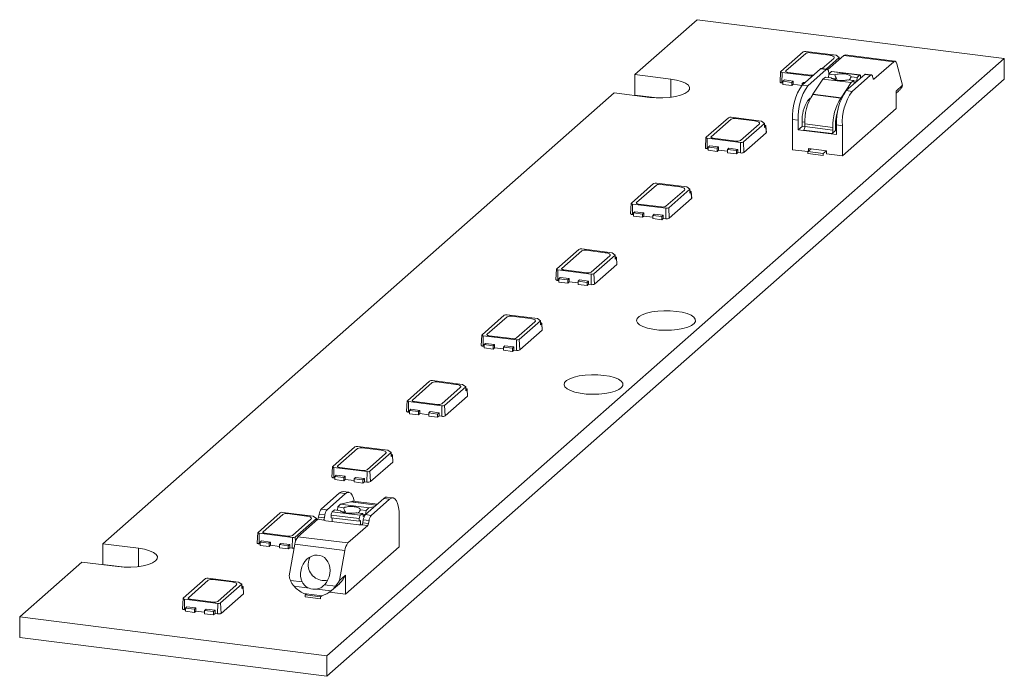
# Model space of a CAD drawing. Header units: millimetres. Extents: x -97.4 to -25.4, y 99.8 to 147.8.
import ezdxf

# ---------------------------------------------------------------- set-up
doc = ezdxf.new("R2010")
doc.units = ezdxf.units.MM

msp = doc.modelspace()

# ---------------------------------------------------------------- linework, layer by layer
at = {"color": 7, "linetype": 'Continuous', "lineweight": 15}
for p, q in [((-47.884, 147.82), (-52.428, 143.813)), ((-25.434, 144.991), (-47.884, 147.82)), ((-41.769, 144.037), (-40.142, 145.471)), ((-41.395, 144.079), (-39.945, 145.357)), ((-39.942, 145.501), (-37.727, 145.222)), ((-39.623, 145.406), (-38.22, 145.229)), ((-74.932, 101.338), (-25.434, 144.991)), ((-37.9, 144.992), (-38.749, 144.243)), ((-37.502, 145.056), (-38.463, 144.207)), ((-38.337, 144.172), (-37.165, 145.205)), ((-37.727, 145.222), (-37.502, 145.056)), ((-37.501, 144.944), (-37.502, 145.056)), ((-37.5, 144.91), (-37.501, 144.944)), ((-37.5, 144.917), (-37.493, 144.916)), ((-37.165, 145.205), (-33.517, 144.746)), ((-33.423, 144.783), (-37.071, 145.242)), ((-33.517, 144.746), (-34.961, 143.472)), ((-25.434, 144.991), (-25.434, 143.483)), ((-41.779, 144.019), (-41.823, 143.265)), ((-41.694, 143.202), (-41.678, 143.97)), ((-39.469, 143.692), (-41.678, 143.97)), ((-39.565, 143.759), (-41.249, 143.971)), ((-38.864, 144.225), (-40.205, 143.042)), ((-38.443, 144.172), (-39.784, 142.989)), ((-38.864, 144.225), (-38.443, 144.172)), ((-38.381, 144.197), (-38.802, 144.25)), ((-38.249, 143.919), (-38.29, 144.072)), ((-38.251, 143.844), (-38.071, 144.028)), ((-38.071, 144.028), (-36.013, 143.768)), ((-35.985, 143.782), (-38.043, 144.041)), ((-32.866, 143.023), (-33.287, 144.595)), ((-74.932, 99.83), (-25.434, 143.483)), ((-49.808, 143.483), (-52.428, 143.813)), ((-52.428, 142.304), (-52.428, 143.813)), ((-41.613, 143.192), (-41.694, 143.202)), ((-41.613, 143.32), (-41.507, 143.414)), ((-40.958, 143.238), (-41.613, 143.32)), ((-41.613, 143.32), (-41.613, 143.085)), ((-41.507, 143.414), (-40.852, 143.331)), ((-40.852, 143.331), (-40.958, 143.238)), ((-40.958, 143.002), (-40.958, 143.238)), ((-40.852, 143.096), (-40.852, 143.331)), ((-40.21, 143.144), (-40.104, 143.237)), ((-40.104, 143.237), (-39.999, 143.224)), ((-38.691, 143.484), (-39.419, 142.371)), ((-38.691, 143.484), (-38.497, 143.628)), ((-38.691, 143.484), (-36.633, 143.225)), ((-38.074, 143.574), (-38.497, 143.628)), ((-38.251, 143.844), (-38.276, 143.6)), ((-37.815, 143.789), (-38.251, 143.844)), ((-38.052, 143.551), (-37.688, 143.505)), ((-36.633, 143.225), (-37.361, 142.112)), ((-36.978, 142.636), (-35.637, 143.819)), ((-36.439, 143.368), (-36.863, 143.422)), ((-36.439, 143.368), (-36.633, 143.225)), ((-36.193, 143.585), (-36.629, 143.64)), ((-35.216, 143.766), (-36.557, 142.583)), ((-36.398, 143.147), (-36.439, 143.368)), ((-36.435, 143.348), (-36.221, 143.321)), ((-36.221, 143.321), (-36.339, 143.199)), ((-36.193, 143.585), (-36.221, 143.321)), ((-36.013, 143.768), (-36.193, 143.585)), ((-35.937, 143.554), (-35.939, 143.655)), ((-35.866, 143.616), (-35.938, 143.625)), ((-35.637, 143.819), (-35.216, 143.766)), ((-35.153, 143.79), (-35.574, 143.843)), ((-35.022, 143.512), (-35.063, 143.665)), ((-53.948, 142.472), (-91.318, 109.514)), ((-53.948, 142.472), (-51.329, 142.142)), ((-41.613, 143.085), (-40.958, 143.002)), ((-40.958, 143.002), (-40.852, 143.096)), ((-40.232, 143.018), (-40.852, 143.096)), ((-40.106, 143.13), (-40.21, 143.144)), ((-40.21, 143.144), (-40.21, 143.038)), ((-39.784, 142.989), (-40.205, 143.042)), ((-36.557, 142.583), (-36.978, 142.636)), ((-33.34, 142.605), (-32.866, 143.023)), ((-33.34, 141.319), (-33.34, 142.605)), ((-33.34, 142.444), (-33.17, 142.594)), ((-50.808, 142.1), (-52.428, 142.304)), ((-39.79, 141.908), (-39.614, 142.087)), ((-37.373, 142.096), (-39.431, 142.355)), ((-37.361, 142.112), (-39.419, 142.371)), ((-37.264, 137.858), (-33.34, 141.319)), ((-47.226, 139.224), (-45.599, 140.658)), ((-46.852, 139.266), (-45.402, 140.544)), ((-45.399, 140.688), (-43.184, 140.409)), ((-45.08, 140.593), (-43.677, 140.416)), ((-43.184, 140.409), (-42.959, 140.243)), ((-40.912, 138.318), (-40.912, 140.533)), ((-40.912, 140.533), (-40.492, 140.48)), ((-40.492, 140.48), (-40.492, 139.773)), ((-40.209, 140.022), (-40.209, 140.361)), ((-43.357, 140.18), (-44.7, 138.995)), ((-42.959, 140.243), (-44.503, 138.881)), ((-42.958, 140.131), (-42.959, 140.243)), ((-42.955, 139.948), (-42.958, 140.131)), ((-42.861, 140.03), (-42.955, 139.948)), ((-42.835, 139.556), (-42.861, 140.03)), ((-42.822, 139.581), (-42.85, 140.052)), ((-40.492, 139.773), (-40.209, 140.022)), ((-40.492, 139.773), (-37.685, 139.419)), ((-40.011, 139.998), (-40.209, 140.022)), ((-38.024, 139.498), (-40.082, 139.757)), ((-40.011, 140.197), (-37.953, 139.937)), ((-40.011, 140.008), (-40.011, 140.197)), ((-40.011, 140.008), (-37.953, 139.749)), ((-38.024, 139.498), (-37.777, 139.716)), ((-37.953, 139.937), (-37.953, 139.749)), ((-37.777, 139.716), (-37.777, 140.093)), ((-37.685, 140.127), (-37.264, 140.074)), ((-37.685, 139.419), (-37.685, 140.127)), ((-37.264, 140.074), (-37.264, 137.858)), ((-47.236, 139.207), (-47.28, 138.453)), ((-47.151, 138.389), (-47.135, 139.157)), ((-44.703, 138.851), (-47.135, 139.157)), ((-45.022, 138.946), (-46.706, 139.159)), ((-44.461, 138.121), (-44.503, 138.881)), ((-42.835, 139.556), (-44.461, 138.121)), ((-47.07, 138.379), (-47.151, 138.389)), ((-47.07, 138.508), (-46.964, 138.601)), ((-46.415, 138.425), (-47.07, 138.508)), ((-47.07, 138.508), (-47.07, 138.272)), ((-47.07, 138.272), (-46.415, 138.189)), ((-46.964, 138.601), (-46.309, 138.519)), ((-46.309, 138.519), (-46.415, 138.425)), ((-46.415, 138.189), (-46.415, 138.425)), ((-46.415, 138.189), (-46.309, 138.283)), ((-46.309, 138.283), (-46.309, 138.519)), ((-45.667, 138.202), (-46.309, 138.283)), ((-45.667, 138.331), (-45.561, 138.424)), ((-45.012, 138.248), (-45.667, 138.331)), ((-45.667, 138.331), (-45.667, 138.095)), ((-45.561, 138.424), (-44.906, 138.342)), ((-44.906, 138.342), (-45.012, 138.248)), ((-45.012, 138.013), (-45.012, 138.248)), ((-44.906, 138.106), (-44.906, 138.342)), ((-44.719, 138.083), (-44.703, 138.851)), ((-40.912, 138.318), (-39.79, 138.176)), ((-39.791, 138.175), (-39.556, 138.382)), ((-38.669, 138.034), (-39.791, 138.175)), ((-39.791, 138.034), (-39.791, 138.175)), ((-39.743, 138.406), (-38.434, 138.241)), ((-39.743, 138.217), (-39.743, 138.406)), ((-38.434, 138.241), (-38.669, 138.034)), ((-38.434, 138.005), (-38.434, 138.241)), ((-45.667, 138.095), (-45.012, 138.013)), ((-45.012, 138.013), (-44.906, 138.106)), ((-44.719, 138.083), (-44.906, 138.106)), ((-39.791, 138.034), (-38.669, 137.892)), ((-38.669, 138.034), (-38.669, 137.892)), ((-38.434, 138.005), (-37.264, 137.858)), ((-52.683, 134.411), (-51.057, 135.846)), ((-52.309, 134.453), (-50.859, 135.732)), ((-50.856, 135.876), (-48.641, 135.597)), ((-50.537, 135.78), (-49.134, 135.603)), ((-48.814, 135.367), (-50.157, 134.182)), ((-48.416, 135.43), (-49.96, 134.068)), ((-48.641, 135.597), (-48.416, 135.43)), ((-48.415, 135.319), (-48.416, 135.43)), ((-48.412, 135.135), (-48.415, 135.319)), ((-48.292, 134.743), (-49.918, 133.309)), ((-48.318, 135.218), (-48.412, 135.135)), ((-48.292, 134.743), (-48.318, 135.218)), ((-48.279, 134.768), (-48.307, 135.239)), ((-52.693, 134.394), (-52.737, 133.64)), ((-52.608, 133.576), (-52.592, 134.344)), ((-50.16, 134.038), (-52.592, 134.344)), ((-50.48, 134.134), (-52.163, 134.346)), ((-50.176, 133.27), (-50.16, 134.038)), ((-49.918, 133.309), (-49.96, 134.068)), ((-52.527, 133.566), (-52.608, 133.576)), ((-52.527, 133.695), (-52.421, 133.788)), ((-52.527, 133.695), (-52.527, 133.459)), ((-51.872, 133.612), (-52.527, 133.695)), ((-52.527, 133.459), (-51.872, 133.377)), ((-52.421, 133.788), (-51.766, 133.706)), ((-51.766, 133.706), (-51.872, 133.612)), ((-51.872, 133.377), (-51.872, 133.612)), ((-51.872, 133.377), (-51.766, 133.47)), ((-51.766, 133.47), (-51.766, 133.706)), ((-51.124, 133.389), (-51.766, 133.47)), ((-51.124, 133.518), (-51.018, 133.612)), ((-51.124, 133.518), (-51.124, 133.282)), ((-50.469, 133.436), (-51.124, 133.518)), ((-51.124, 133.282), (-50.469, 133.2)), ((-51.018, 133.612), (-50.363, 133.529)), ((-50.363, 133.529), (-50.469, 133.436)), ((-50.469, 133.2), (-50.469, 133.436)), ((-50.469, 133.2), (-50.363, 133.294)), ((-50.363, 133.294), (-50.363, 133.529)), ((-50.176, 133.27), (-50.363, 133.294)), ((-58.14, 129.599), (-56.514, 131.033)), ((-56.313, 131.063), (-54.098, 130.784)), ((-55.994, 130.967), (-54.591, 130.791)), ((-57.766, 129.641), (-56.316, 130.919)), ((-54.271, 130.554), (-55.614, 129.369)), ((-53.873, 130.617), (-55.417, 129.256)), ((-54.098, 130.784), (-53.873, 130.617)), ((-53.872, 130.506), (-53.873, 130.617)), ((-53.869, 130.322), (-53.872, 130.506)), ((-53.775, 130.405), (-53.869, 130.322)), ((-53.749, 129.93), (-53.775, 130.405)), ((-53.736, 129.955), (-53.764, 130.426)), ((-58.15, 129.581), (-58.194, 128.827)), ((-58.065, 128.764), (-58.049, 129.532)), ((-55.617, 129.225), (-58.049, 129.532)), ((-55.937, 129.321), (-57.62, 129.533)), ((-53.749, 129.93), (-55.375, 128.496)), ((-57.984, 128.882), (-57.878, 128.976)), ((-57.329, 128.8), (-57.984, 128.882)), ((-57.984, 128.882), (-57.984, 128.647)), ((-57.878, 128.976), (-57.223, 128.893)), ((-57.223, 128.893), (-57.329, 128.8)), ((-57.329, 128.564), (-57.329, 128.8)), ((-57.223, 128.658), (-57.223, 128.893)), ((-56.581, 128.705), (-56.475, 128.799)), ((-56.475, 128.799), (-55.82, 128.717)), ((-55.633, 128.457), (-55.617, 129.225)), ((-55.375, 128.496), (-55.417, 129.256)), ((-57.984, 128.753), (-58.065, 128.764)), ((-57.984, 128.647), (-57.329, 128.564)), ((-57.329, 128.564), (-57.223, 128.658)), ((-56.581, 128.577), (-57.223, 128.658)), ((-56.581, 128.705), (-56.581, 128.47)), ((-55.926, 128.623), (-56.581, 128.705)), ((-56.581, 128.47), (-55.926, 128.387)), ((-55.82, 128.717), (-55.926, 128.623)), ((-55.926, 128.387), (-55.926, 128.623)), ((-55.926, 128.387), (-55.82, 128.481)), ((-55.82, 128.481), (-55.82, 128.717)), ((-55.633, 128.457), (-55.82, 128.481)), ((-63.597, 124.786), (-61.971, 126.22)), ((-63.223, 124.828), (-61.773, 126.106)), ((-61.77, 126.25), (-59.556, 125.971)), ((-61.451, 126.155), (-60.048, 125.978)), ((-59.556, 125.971), (-59.33, 125.805)), ((-59.728, 125.742), (-61.071, 124.557)), ((-59.33, 125.805), (-60.874, 124.443)), ((-59.329, 125.693), (-59.33, 125.805)), ((-59.326, 125.509), (-59.329, 125.693)), ((-59.232, 125.592), (-59.326, 125.509)), ((-59.206, 125.118), (-59.232, 125.592)), ((-59.193, 125.142), (-59.221, 125.614)), ((-63.607, 124.769), (-63.652, 124.015)), ((-63.522, 123.951), (-63.507, 124.719)), ((-61.075, 124.413), (-63.507, 124.719)), ((-61.394, 124.508), (-63.077, 124.72)), ((-59.206, 125.118), (-60.832, 123.683)), ((-63.441, 123.941), (-63.522, 123.951)), ((-63.441, 124.07), (-63.335, 124.163)), ((-63.441, 124.07), (-63.441, 123.834)), ((-62.787, 123.987), (-63.441, 124.07)), ((-63.441, 123.834), (-62.787, 123.751)), ((-63.335, 124.163), (-62.68, 124.081)), ((-62.68, 124.081), (-62.787, 123.987)), ((-62.787, 123.751), (-62.787, 123.987)), ((-62.787, 123.751), (-62.68, 123.845)), ((-62.68, 123.845), (-62.68, 124.081)), ((-62.038, 123.764), (-62.68, 123.845)), ((-62.038, 123.893), (-61.932, 123.986)), ((-62.038, 123.893), (-62.038, 123.657)), ((-61.383, 123.81), (-62.038, 123.893)), ((-61.932, 123.986), (-61.277, 123.904)), ((-61.277, 123.904), (-61.383, 123.81)), ((-61.383, 123.575), (-61.383, 123.81)), ((-61.277, 123.668), (-61.277, 123.904)), ((-61.09, 123.645), (-61.075, 124.413)), ((-60.832, 123.683), (-60.874, 124.443)), ((-62.038, 123.657), (-61.383, 123.575)), ((-61.383, 123.575), (-61.277, 123.668)), ((-61.09, 123.645), (-61.277, 123.668)), ((-69.054, 119.973), (-67.428, 121.407)), ((-68.68, 120.015), (-67.23, 121.294)), ((-67.227, 121.438), (-65.013, 121.159)), ((-66.908, 121.342), (-65.505, 121.165)), ((-65.185, 120.929), (-66.529, 119.744)), ((-64.787, 120.992), (-66.331, 119.63)), ((-65.013, 121.159), (-64.787, 120.992)), ((-64.786, 120.88), (-64.787, 120.992)), ((-64.783, 120.697), (-64.786, 120.88)), ((-64.663, 120.305), (-66.29, 118.871)), ((-64.689, 120.78), (-64.783, 120.697)), ((-64.663, 120.305), (-64.689, 120.78)), ((-64.65, 120.33), (-64.678, 120.801)), ((-69.064, 119.956), (-69.109, 119.202)), ((-68.979, 119.138), (-68.964, 119.906)), ((-66.532, 119.6), (-68.964, 119.906)), ((-66.851, 119.696), (-68.535, 119.908)), ((-66.547, 118.832), (-66.532, 119.6)), ((-66.29, 118.871), (-66.331, 119.63)), ((-68.898, 119.128), (-68.979, 119.138)), ((-68.898, 119.257), (-68.792, 119.35)), ((-68.898, 119.257), (-68.898, 119.021)), ((-68.244, 119.174), (-68.898, 119.257)), ((-68.898, 119.021), (-68.244, 118.939)), ((-68.792, 119.35), (-68.138, 119.268)), ((-68.138, 119.268), (-68.244, 119.174)), ((-68.244, 118.939), (-68.244, 119.174)), ((-68.244, 118.939), (-68.138, 119.032)), ((-68.138, 119.032), (-68.138, 119.268)), ((-67.495, 118.951), (-68.138, 119.032)), ((-67.495, 119.08), (-67.389, 119.174)), ((-67.495, 119.08), (-67.495, 118.844)), ((-66.841, 118.998), (-67.495, 119.08)), ((-67.495, 118.844), (-66.841, 118.762)), ((-67.389, 119.174), (-66.734, 119.091)), ((-66.734, 119.091), (-66.841, 118.998)), ((-66.841, 118.762), (-66.841, 118.998)), ((-66.841, 118.762), (-66.734, 118.855)), ((-66.734, 118.855), (-66.734, 119.091)), ((-66.547, 118.832), (-66.734, 118.855)), ((-74.511, 115.16), (-72.885, 116.595)), ((-72.685, 116.625), (-70.47, 116.346)), ((-74.137, 115.202), (-72.688, 116.481)), ((-72.365, 116.529), (-70.962, 116.353)), ((-70.642, 116.116), (-71.986, 114.931)), ((-70.244, 116.179), (-71.788, 114.817)), ((-70.47, 116.346), (-70.244, 116.179)), ((-70.243, 116.068), (-70.244, 116.179)), ((-70.24, 115.884), (-70.243, 116.068)), ((-70.146, 115.967), (-70.24, 115.884)), ((-70.12, 115.492), (-70.146, 115.967)), ((-70.107, 115.517), (-70.135, 115.988)), ((-74.521, 115.143), (-74.566, 114.389)), ((-70.12, 115.492), (-71.747, 114.058)), ((-74.437, 114.326), (-74.421, 115.094)), ((-71.989, 114.787), (-74.421, 115.094)), ((-74.356, 114.444), (-74.249, 114.538)), ((-74.356, 114.444), (-74.356, 114.208)), ((-73.701, 114.362), (-74.356, 114.444)), ((-74.249, 114.538), (-73.595, 114.455)), ((-72.308, 114.883), (-73.992, 115.095)), ((-73.595, 114.455), (-73.701, 114.362)), ((-73.595, 114.219), (-73.595, 114.455)), ((-72.004, 114.019), (-71.989, 114.787)), ((-71.747, 114.058), (-71.788, 114.817)), ((-74.356, 114.315), (-74.437, 114.326)), ((-74.356, 114.208), (-73.701, 114.126)), ((-73.701, 114.126), (-73.701, 114.362)), ((-73.701, 114.126), (-73.595, 114.219)), ((-72.952, 114.139), (-73.595, 114.219)), ((-72.952, 114.267), (-72.846, 114.361)), ((-72.952, 114.267), (-72.952, 114.032)), ((-72.298, 114.185), (-72.952, 114.267)), ((-72.952, 114.032), (-72.298, 113.949)), ((-72.846, 114.361), (-72.192, 114.278)), ((-72.192, 114.278), (-72.298, 114.185)), ((-72.298, 113.949), (-72.298, 114.185)), ((-72.298, 113.949), (-72.192, 114.043)), ((-72.192, 114.043), (-72.192, 114.278)), ((-72.004, 114.019), (-72.192, 114.043)), ((-75.346, 112.051), (-74.005, 113.234)), ((-73.584, 113.181), (-74.925, 111.998)), ((-74.005, 113.234), (-73.584, 113.181)), ((-73.334, 113.279), (-73.755, 113.333)), ((-74.123, 112.209), (-73.929, 112.406)), ((-73.929, 112.406), (-73.201, 112.577)), ((-71.871, 112.147), (-73.929, 112.406)), ((-71.244, 112.416), (-73.009, 112.639)), ((-72.119, 111.644), (-70.778, 112.827)), ((-71.871, 112.147), (-71.432, 112.25)), ((-71.698, 111.591), (-70.357, 112.774)), ((-70.778, 112.827), (-70.357, 112.774)), ((-70.107, 112.873), (-70.528, 112.926)), ((-79.968, 110.348), (-78.342, 111.782)), ((-79.594, 110.39), (-78.145, 111.668)), ((-78.142, 111.812), (-75.927, 111.533)), ((-77.822, 111.717), (-76.419, 111.54)), ((-75.927, 111.533), (-75.701, 111.367)), ((-75.54, 111.456), (-75.499, 111.68)), ((-75.499, 111.68), (-75.079, 111.627)), ((-74.925, 111.998), (-75.346, 112.051)), ((-75.079, 111.627), (-75.119, 111.403)), ((-74.627, 111.422), (-74.623, 111.613)), ((-74.623, 111.613), (-72.565, 111.354)), ((-74.549, 111.857), (-74.369, 111.991)), ((-72.491, 111.598), (-74.549, 111.857)), ((-74.369, 111.991), (-73.933, 111.936)), ((-74.157, 111.964), (-74.123, 112.209)), ((-74.123, 112.209), (-73.7, 112.155)), ((-73.576, 111.832), (-73.859, 111.867)), ((-73.672, 111.801), (-73.576, 111.832)), ((-72.747, 111.786), (-72.311, 111.731)), ((-72.311, 111.731), (-72.491, 111.598)), ((-72.489, 112.003), (-72.065, 111.949)), ((-72.311, 111.731), (-72.284, 111.516)), ((-72.115, 111.648), (-72.304, 111.671)), ((-72.284, 111.516), (-72.14, 111.622)), ((-71.698, 111.591), (-72.119, 111.644)), ((-72.106, 111.656), (-72.065, 111.949)), ((-71.871, 112.147), (-72.065, 111.949)), ((-76.099, 111.303), (-77.443, 110.119)), ((-75.701, 111.367), (-77.245, 110.005)), ((-77.046, 110.034), (-75.602, 111.307)), ((-75.701, 111.255), (-75.701, 111.367)), ((-75.7, 111.221), (-75.701, 111.255)), ((-75.7, 111.228), (-75.693, 111.227)), ((-75.146, 111.25), (-75.602, 111.307)), ((-75.119, 111.403), (-75.54, 111.456)), ((-75.023, 111.204), (-72.591, 110.898)), ((-74.627, 111.422), (-72.569, 111.162)), ((-74.539, 111.143), (-74.539, 111.411)), ((-71.953, 110.848), (-73.398, 109.574)), ((-72.565, 111.354), (-72.569, 111.162)), ((-72.569, 111.162), (-72.481, 111.228)), ((-72.481, 111.228), (-72.481, 110.895)), ((-72.409, 110.905), (-71.953, 110.848)), ((-72.313, 111.049), (-72.272, 111.274)), ((-72.313, 111.049), (-71.892, 110.996)), ((-72.272, 111.274), (-71.851, 111.221)), ((-71.892, 110.996), (-71.851, 111.221)), ((-69.65, 109.297), (-69.65, 111.512)), ((-79.978, 110.33), (-80.023, 109.576)), ((-79.894, 109.513), (-79.878, 110.281)), ((-77.446, 109.975), (-79.878, 110.281)), ((-77.765, 110.07), (-79.449, 110.282)), ((-88.699, 109.184), (-91.318, 109.514)), ((-91.318, 108.006), (-91.318, 109.514)), ((-79.813, 109.503), (-79.894, 109.513)), ((-79.813, 109.631), (-79.707, 109.725)), ((-79.813, 109.631), (-79.813, 109.396)), ((-79.158, 109.549), (-79.813, 109.631)), ((-79.813, 109.396), (-79.158, 109.313)), ((-79.707, 109.725), (-79.052, 109.642)), ((-79.052, 109.642), (-79.158, 109.549)), ((-79.158, 109.313), (-79.158, 109.549)), ((-79.158, 109.313), (-79.052, 109.407)), ((-79.052, 109.407), (-79.052, 109.642)), ((-78.409, 109.326), (-79.052, 109.407)), ((-78.409, 109.455), (-78.303, 109.548)), ((-77.755, 109.372), (-78.409, 109.455)), ((-78.409, 109.455), (-78.409, 109.219)), ((-78.303, 109.548), (-77.649, 109.466)), ((-77.649, 109.466), (-77.755, 109.372)), ((-77.755, 109.136), (-77.755, 109.372)), ((-77.696, 107.164), (-77.275, 109.478)), ((-77.649, 109.23), (-77.649, 109.466)), ((-77.462, 109.206), (-77.446, 109.975)), ((-77.275, 109.478), (-73.627, 109.018)), ((-73.398, 109.574), (-77.046, 110.034)), ((-78.409, 109.219), (-77.755, 109.136)), ((-77.755, 109.136), (-77.649, 109.23)), ((-77.462, 109.206), (-77.649, 109.23)), ((-73.627, 109.018), (-74.025, 106.829)), ((-69.65, 109.297), (-73.574, 105.836)), ((-92.839, 108.174), (-97.382, 104.167)), ((-92.839, 108.174), (-90.22, 107.844)), ((-89.698, 107.802), (-91.318, 108.006)), ((-73.574, 107.226), (-74.025, 106.829)), ((-73.574, 105.836), (-73.574, 107.226)), ((-85.425, 105.535), (-83.799, 106.969)), ((-85.051, 105.577), (-83.602, 106.855)), ((-83.599, 106.999), (-81.384, 106.72)), ((-83.28, 106.904), (-81.876, 106.727)), ((-81.556, 106.491), (-82.9, 105.306)), ((-81.158, 106.554), (-82.703, 105.192)), ((-81.384, 106.72), (-81.158, 106.554)), ((-81.158, 106.442), (-81.158, 106.554)), ((-76.742, 106.725), (-77.602, 106.833)), ((-74.296, 106.417), (-75.115, 106.52)), ((-74.591, 106.099), (-74.025, 106.598)), ((-81.035, 105.867), (-82.661, 104.432)), ((-81.155, 106.259), (-81.158, 106.442)), ((-81.061, 106.341), (-81.155, 106.259)), ((-81.035, 105.867), (-81.061, 106.341)), ((-81.022, 105.892), (-81.049, 106.363)), ((-77.335, 106.41), (-76.231, 106.271)), ((-77.222, 106.295), (-77.222, 106.298)), ((-77.219, 106.295), (-77.222, 106.295)), ((-75.309, 105.72), (-76.619, 105.885)), ((-76.525, 105.779), (-76.432, 105.861)), ((-76.525, 105.637), (-76.525, 105.779)), ((-75.403, 105.637), (-76.525, 105.779)), ((-75.697, 106.204), (-74.626, 106.069)), ((-74.739, 105.982), (-73.574, 105.836)), ((-85.435, 105.518), (-85.48, 104.764)), ((-85.351, 104.7), (-85.335, 105.468)), ((-82.903, 105.162), (-85.335, 105.468)), ((-83.222, 105.257), (-84.906, 105.47)), ((-82.919, 104.394), (-82.903, 105.162)), ((-82.661, 104.432), (-82.703, 105.192)), ((-75.403, 105.496), (-76.525, 105.637)), ((-75.309, 105.72), (-75.403, 105.637)), ((-75.403, 105.637), (-75.403, 105.496)), ((-85.27, 104.69), (-85.351, 104.7)), ((-85.27, 104.819), (-85.164, 104.912)), ((-84.615, 104.736), (-85.27, 104.819)), ((-85.27, 104.819), (-85.27, 104.583)), ((-85.27, 104.583), (-84.615, 104.5)), ((-85.164, 104.912), (-84.509, 104.83)), ((-84.509, 104.83), (-84.615, 104.736)), ((-84.615, 104.5), (-84.615, 104.736)), ((-84.615, 104.5), (-84.509, 104.594)), ((-84.509, 104.594), (-84.509, 104.83)), ((-83.867, 104.513), (-84.509, 104.594)), ((-83.867, 104.642), (-83.761, 104.735)), ((-83.212, 104.559), (-83.867, 104.642)), ((-83.867, 104.642), (-83.867, 104.406)), ((-83.867, 104.406), (-83.212, 104.324)), ((-83.761, 104.735), (-83.106, 104.653)), ((-83.106, 104.653), (-83.212, 104.559)), ((-83.212, 104.324), (-83.212, 104.559)), ((-83.212, 104.324), (-83.106, 104.417)), ((-83.106, 104.417), (-83.106, 104.653)), ((-82.919, 104.394), (-83.106, 104.417)), ((-97.382, 104.167), (-74.932, 101.338)), ((-97.382, 104.167), (-97.382, 102.658)), ((-97.382, 102.658), (-74.932, 99.83)), ((-74.932, 101.338), (-74.932, 99.83))]:
    msp.add_line(p, q, dxfattribs=at)
at = {"color": 8, "linetype": 'Continuous', "lineweight": 15}
for p, q in [((-49.808, 142.142), (-49.808, 143.483)), ((-38.214, 143.882), (-38.235, 143.885)), ((-38.229, 143.867), (-38.229, 143.877)), ((-35.008, 143.478), (-34.961, 143.472)), ((-39.703, 141.897), (-39.79, 141.908)), ((-40.209, 140.361), (-40.009, 140.336)), ((-73.201, 112.577), (-71.329, 112.341)), ((-73.189, 112.583), (-71.322, 112.348)), ((-75.14, 111.325), (-75.14, 111.243)), ((-77.228, 109.68), (-77.245, 110.005)), ((-88.699, 107.844), (-88.699, 109.184))]:
    msp.add_line(p, q, dxfattribs=at)
at = {"color": 7, "linetype": 'Continuous', "lineweight": 15, "flags": 128}
for points in [[(-38.22, 145.229), (-38.123, 145.213), (-38.038, 145.191), (-37.967, 145.164), (-37.913, 145.133), (-37.878, 145.099), (-37.864, 145.063), (-37.872, 145.027), (-37.9, 144.992)], [(-33.517, 144.746), (-33.482, 144.77), (-33.448, 144.782), (-33.415, 144.781), (-33.384, 144.768), (-33.355, 144.742), (-33.329, 144.704), (-33.306, 144.655), (-33.287, 144.595)], [(-41.678, 143.97), (-41.706, 143.974), (-41.73, 143.981), (-41.75, 143.988), (-41.765, 143.997), (-41.775, 144.007), (-41.779, 144.017), (-41.777, 144.027), (-41.769, 144.037)], [(-41.249, 143.971), (-41.293, 143.978), (-41.332, 143.988), (-41.364, 144.001), (-41.389, 144.015), (-41.404, 144.03), (-41.411, 144.047), (-41.407, 144.063), (-41.395, 144.079)], [(-38.443, 144.172), (-38.42, 144.189), (-38.397, 144.197), (-38.375, 144.196), (-38.355, 144.187), (-38.336, 144.17), (-38.318, 144.144), (-38.303, 144.112), (-38.29, 144.072)], [(-51.329, 142.142), (-50.862, 142.103), (-50.381, 142.099), (-49.909, 142.13), (-49.47, 142.196), (-49.086, 142.293), (-48.777, 142.416), (-48.557, 142.559), (-48.439, 142.715), (-48.427, 142.875), (-48.522, 143.032), (-48.72, 143.179), (-49.011, 143.307), (-49.38, 143.41), (-49.808, 143.483)], [(-41.694, 143.202), (-41.729, 143.208), (-41.76, 143.216), (-41.786, 143.225), (-41.806, 143.237), (-41.818, 143.249), (-41.823, 143.262), (-41.823, 143.265)], [(-36.013, 143.768), (-35.999, 143.779), (-35.986, 143.782), (-35.973, 143.777), (-35.962, 143.765), (-35.953, 143.746), (-35.946, 143.721), (-35.941, 143.69), (-35.939, 143.655)], [(-35.063, 143.665), (-35.076, 143.705), (-35.091, 143.738), (-35.108, 143.763), (-35.128, 143.78), (-35.148, 143.789), (-35.17, 143.79), (-35.193, 143.782), (-35.216, 143.766)], [(-34.961, 143.472), (-34.97, 143.466), (-34.979, 143.462), (-34.988, 143.463), (-34.996, 143.466), (-35.004, 143.473), (-35.011, 143.483), (-35.017, 143.496), (-35.022, 143.512)], [(-43.677, 140.416), (-43.58, 140.4), (-43.495, 140.378), (-43.424, 140.351), (-43.37, 140.32), (-43.335, 140.286), (-43.321, 140.25), (-43.329, 140.214), (-43.357, 140.18)], [(-42.957, 140.104), (-42.931, 140.099), (-42.904, 140.093), (-42.882, 140.084), (-42.865, 140.074), (-42.854, 140.064), (-42.85, 140.053), (-42.852, 140.041), (-42.861, 140.03)], [(-42.822, 139.581), (-42.825, 139.568), (-42.835, 139.556)], [(-47.135, 139.157), (-47.163, 139.162), (-47.187, 139.168), (-47.207, 139.176), (-47.222, 139.184), (-47.232, 139.194), (-47.236, 139.204), (-47.234, 139.214), (-47.226, 139.224)], [(-46.706, 139.159), (-46.75, 139.166), (-46.789, 139.176), (-46.821, 139.188), (-46.846, 139.202), (-46.861, 139.218), (-46.868, 139.234), (-46.864, 139.25), (-46.852, 139.266)], [(-47.151, 138.389), (-47.186, 138.395), (-47.217, 138.403), (-47.243, 138.413), (-47.263, 138.424), (-47.275, 138.436), (-47.28, 138.449), (-47.28, 138.453)], [(-49.134, 135.603), (-49.037, 135.587), (-48.952, 135.565), (-48.881, 135.538), (-48.827, 135.507), (-48.792, 135.473), (-48.779, 135.438), (-48.786, 135.402), (-48.814, 135.367)], [(-48.415, 135.291), (-48.388, 135.287), (-48.361, 135.28), (-48.339, 135.271), (-48.322, 135.262), (-48.311, 135.251), (-48.307, 135.24), (-48.309, 135.229), (-48.318, 135.218)], [(-48.279, 134.768), (-48.282, 134.756), (-48.292, 134.743)], [(-52.592, 134.344), (-52.62, 134.349), (-52.644, 134.355), (-52.664, 134.363), (-52.679, 134.372), (-52.689, 134.381), (-52.693, 134.391), (-52.691, 134.401), (-52.683, 134.411)], [(-52.163, 134.346), (-52.207, 134.353), (-52.246, 134.363), (-52.278, 134.375), (-52.303, 134.389), (-52.318, 134.405), (-52.325, 134.421), (-52.321, 134.437), (-52.309, 134.453)], [(-52.608, 133.576), (-52.643, 133.582), (-52.674, 133.59), (-52.7, 133.6), (-52.72, 133.611), (-52.732, 133.624), (-52.737, 133.637), (-52.737, 133.64)], [(-54.591, 130.791), (-54.494, 130.775), (-54.409, 130.753), (-54.338, 130.726), (-54.284, 130.695), (-54.25, 130.661), (-54.236, 130.625), (-54.243, 130.589), (-54.271, 130.554)], [(-53.872, 130.479), (-53.845, 130.474), (-53.818, 130.467), (-53.796, 130.459), (-53.779, 130.449), (-53.768, 130.438), (-53.764, 130.427), (-53.766, 130.416), (-53.775, 130.405)], [(-58.049, 129.532), (-58.077, 129.536), (-58.101, 129.542), (-58.121, 129.55), (-58.136, 129.559), (-58.146, 129.569), (-58.15, 129.579), (-58.148, 129.589), (-58.14, 129.599)], [(-57.62, 129.533), (-57.664, 129.54), (-57.703, 129.55), (-57.735, 129.563), (-57.76, 129.577), (-57.776, 129.592), (-57.782, 129.608), (-57.779, 129.625), (-57.766, 129.641)], [(-53.736, 129.955), (-53.739, 129.943), (-53.749, 129.93)], [(-58.065, 128.764), (-58.1, 128.769), (-58.131, 128.777), (-58.157, 128.787), (-58.177, 128.799), (-58.189, 128.811), (-58.194, 128.824), (-58.194, 128.827)], [(-60.048, 125.978), (-59.951, 125.962), (-59.866, 125.94), (-59.795, 125.913), (-59.741, 125.882), (-59.707, 125.848), (-59.693, 125.812), (-59.7, 125.776), (-59.728, 125.742)], [(-49.391, 126.504), (-49.841, 126.542), (-50.305, 126.548), (-50.763, 126.52), (-51.191, 126.46), (-51.571, 126.371), (-51.885, 126.257), (-52.118, 126.123), (-52.258, 125.975), (-52.3, 125.821), (-52.242, 125.667), (-52.086, 125.521), (-51.839, 125.39), (-51.513, 125.279), (-51.124, 125.194), (-50.689, 125.139), (-50.229, 125.117), (-49.765, 125.128), (-49.319, 125.172), (-48.913, 125.247), (-48.564, 125.35), (-48.289, 125.475), (-48.101, 125.617), (-48.009, 125.769), (-48.018, 125.923), (-48.126, 126.074), (-48.328, 126.214), (-48.616, 126.335), (-48.976, 126.434), (-49.391, 126.504)], [(-59.329, 125.666), (-59.302, 125.661), (-59.275, 125.654), (-59.253, 125.646), (-59.236, 125.636), (-59.225, 125.626), (-59.221, 125.614), (-59.223, 125.603), (-59.232, 125.592)], [(-63.507, 124.719), (-63.534, 124.724), (-63.558, 124.73), (-63.578, 124.737), (-63.593, 124.746), (-63.603, 124.756), (-63.607, 124.766), (-63.605, 124.776), (-63.597, 124.786)], [(-63.077, 124.72), (-63.121, 124.728), (-63.16, 124.738), (-63.192, 124.75), (-63.217, 124.764), (-63.233, 124.78), (-63.239, 124.796), (-63.236, 124.812), (-63.223, 124.828)], [(-59.193, 125.142), (-59.196, 125.13), (-59.206, 125.118)], [(-63.522, 123.951), (-63.557, 123.957), (-63.589, 123.965), (-63.614, 123.975), (-63.634, 123.986), (-63.646, 123.998), (-63.652, 124.011), (-63.652, 124.015)], [(-54.694, 121.827), (-55.144, 121.865), (-55.609, 121.871), (-56.066, 121.843), (-56.495, 121.783), (-56.875, 121.694), (-57.188, 121.58), (-57.421, 121.446), (-57.562, 121.298), (-57.604, 121.143), (-57.545, 120.99), (-57.389, 120.844), (-57.142, 120.712), (-56.816, 120.602), (-56.427, 120.517), (-55.992, 120.462), (-55.532, 120.44), (-55.068, 120.451), (-54.623, 120.495), (-54.216, 120.57), (-53.867, 120.673), (-53.592, 120.798), (-53.405, 120.94), (-53.313, 121.091), (-53.321, 121.246), (-53.429, 121.397), (-53.632, 121.537), (-53.92, 121.658), (-54.279, 121.756), (-54.694, 121.827)], [(-65.505, 121.165), (-65.408, 121.149), (-65.323, 121.127), (-65.252, 121.1), (-65.198, 121.069), (-65.164, 121.035), (-65.15, 120.999), (-65.157, 120.964), (-65.185, 120.929)], [(-64.786, 120.853), (-64.759, 120.849), (-64.732, 120.842), (-64.71, 120.833), (-64.693, 120.823), (-64.683, 120.813), (-64.678, 120.802), (-64.68, 120.79), (-64.689, 120.78)], [(-64.65, 120.33), (-64.653, 120.318), (-64.663, 120.305)], [(-68.964, 119.906), (-68.991, 119.911), (-69.015, 119.917), (-69.035, 119.925), (-69.05, 119.934), (-69.06, 119.943), (-69.064, 119.953), (-69.062, 119.963), (-69.054, 119.973)], [(-68.535, 119.908), (-68.578, 119.915), (-68.617, 119.925), (-68.65, 119.937), (-68.674, 119.951), (-68.69, 119.967), (-68.696, 119.983), (-68.693, 119.999), (-68.68, 120.015)], [(-68.979, 119.138), (-69.015, 119.144), (-69.046, 119.152), (-69.071, 119.162), (-69.091, 119.173), (-69.104, 119.186), (-69.109, 119.198), (-69.109, 119.202)], [(-70.962, 116.353), (-70.866, 116.337), (-70.78, 116.315), (-70.709, 116.288), (-70.655, 116.256), (-70.621, 116.222), (-70.607, 116.187), (-70.614, 116.151), (-70.642, 116.116)], [(-70.243, 116.04), (-70.216, 116.036), (-70.19, 116.029), (-70.167, 116.021), (-70.15, 116.011), (-70.14, 116), (-70.135, 115.989), (-70.138, 115.978), (-70.146, 115.967)], [(-74.421, 115.094), (-74.448, 115.098), (-74.472, 115.104), (-74.492, 115.112), (-74.508, 115.121), (-74.517, 115.13), (-74.521, 115.141), (-74.519, 115.151), (-74.511, 115.16)], [(-73.992, 115.095), (-74.036, 115.102), (-74.074, 115.112), (-74.107, 115.124), (-74.131, 115.139), (-74.147, 115.154), (-74.153, 115.17), (-74.15, 115.187), (-74.137, 115.202)], [(-70.107, 115.517), (-70.11, 115.505), (-70.12, 115.492)], [(-74.437, 114.326), (-74.472, 114.331), (-74.503, 114.339), (-74.529, 114.349), (-74.548, 114.36), (-74.561, 114.373), (-74.566, 114.386), (-74.566, 114.389)], [(-74.005, 113.234), (-73.867, 113.319), (-73.755, 113.333)], [(-73.584, 113.181), (-73.446, 113.266), (-73.314, 113.276), (-73.191, 113.209), (-73.084, 113.069), (-72.996, 112.861), (-72.938, 112.63)], [(-73.189, 112.583), (-73.074, 112.636), (-73.009, 112.639)], [(-70.528, 112.926), (-70.64, 112.913), (-70.778, 112.827)], [(-70.357, 112.774), (-70.219, 112.86), (-70.086, 112.869), (-69.964, 112.803), (-69.857, 112.663), (-69.769, 112.455), (-69.704, 112.186), (-69.663, 111.868), (-69.65, 111.512)], [(-76.419, 111.54), (-76.323, 111.524), (-76.237, 111.502), (-76.166, 111.475), (-76.112, 111.444), (-76.078, 111.41), (-76.064, 111.374), (-76.071, 111.338), (-76.099, 111.303)], [(-79.878, 110.281), (-79.905, 110.285), (-79.929, 110.292), (-79.949, 110.299), (-79.965, 110.308), (-79.974, 110.318), (-79.978, 110.328), (-79.976, 110.338), (-79.968, 110.348)], [(-79.449, 110.282), (-79.493, 110.29), (-79.532, 110.299), (-79.564, 110.312), (-79.588, 110.326), (-79.604, 110.341), (-79.61, 110.358), (-79.607, 110.374), (-79.594, 110.39)], [(-79.894, 109.513), (-79.929, 109.519), (-79.96, 109.527), (-79.986, 109.536), (-80.005, 109.548), (-80.018, 109.56), (-80.023, 109.573), (-80.023, 109.576)], [(-90.22, 107.844), (-89.753, 107.804), (-89.272, 107.8), (-88.8, 107.832), (-88.361, 107.898), (-87.977, 107.995), (-87.668, 108.118), (-87.448, 108.261), (-87.33, 108.416), (-87.318, 108.577), (-87.413, 108.734), (-87.611, 108.88), (-87.902, 109.008), (-88.271, 109.111), (-88.699, 109.184)], [(-75.115, 106.52), (-74.974, 106.695), (-74.859, 106.894), (-74.775, 107.11), (-74.723, 107.336), (-74.706, 107.565), (-74.724, 107.789), (-74.776, 108.002), (-74.861, 108.195), (-74.976, 108.364), (-75.117, 108.502), (-75.28, 108.605), (-75.459, 108.669), (-75.649, 108.693), (-75.843, 108.676), (-76.035, 108.618), (-76.219, 108.521), (-76.389, 108.388), (-76.539, 108.224), (-76.665, 108.034), (-76.761, 107.824), (-76.826, 107.601), (-76.857, 107.372), (-76.853, 107.145), (-76.815, 106.927), (-76.742, 106.725)], [(-76.148, 108.564), (-76.263, 108.326), (-76.309, 108.02)], [(-81.876, 106.727), (-81.78, 106.711), (-81.694, 106.689), (-81.623, 106.662), (-81.57, 106.631), (-81.535, 106.597), (-81.521, 106.561), (-81.528, 106.525), (-81.556, 106.491)], [(-81.157, 106.415), (-81.13, 106.41), (-81.104, 106.404), (-81.082, 106.395), (-81.065, 106.385), (-81.054, 106.375), (-81.05, 106.364), (-81.052, 106.352), (-81.061, 106.341)], [(-81.022, 105.892), (-81.024, 105.879), (-81.035, 105.867)], [(-85.335, 105.468), (-85.362, 105.473), (-85.386, 105.479), (-85.407, 105.487), (-85.422, 105.495), (-85.431, 105.505), (-85.435, 105.515), (-85.433, 105.525), (-85.425, 105.535)], [(-84.906, 105.47), (-84.95, 105.477), (-84.989, 105.487), (-85.021, 105.499), (-85.045, 105.513), (-85.061, 105.529), (-85.067, 105.545), (-85.064, 105.561), (-85.051, 105.577)], [(-85.351, 104.7), (-85.386, 104.706), (-85.417, 104.714), (-85.443, 104.724), (-85.462, 104.735), (-85.475, 104.747), (-85.48, 104.76), (-85.48, 104.764)]]:
    msp.add_lwpolyline(points, dxfattribs=at)
at = {"color": 7, "linetype": 'Continuous', "lineweight": 15}
for centre, radius, start, end in [((-39.999, 145.2), 0.306, 79.22613, 117.8883), ((-39.715, 144.922), 0.492, 79.22613, 117.8883), ((-37.078, 145.123), 0.12, 86.67905, 136.40734), ((-38.806, 144.17), 0.0799, 86.67905, 136.40734), ((-38.157, 143.938), 0.0944, 191.86441, 220.32453), ((-38.045, 144.008), 0.0329, 86.24793, 143.77934), ((-39.477, 144.479), 0.725, 262.99605, 276.61429), ((-35.579, 143.764), 0.0799, 86.67905, 136.40734), ((-36.983, 140.78), 3.938, 144.93094, 183.59311), ((-36.562, 140.727), 3.938, 144.93094, 183.59311), ((-33.755, 140.373), 3.938, 144.93094, 183.59311), ((-33.334, 140.32), 3.938, 144.93094, 183.59311), ((-33.766, 143.341), 0.954, 327.59611, 340.50237), ((-37.643, 140.496), 2.569, 146.67776, 183.01167), ((-36.391, 140.381), 3.625, 146.99401, 182.91121), ((-39.512, 142.43), 0.11, 316.92124, 327.31111), ((-34.334, 140.121), 3.625, 146.99401, 182.91121), ((-37.454, 142.171), 0.11, 316.92124, 327.31111), ((-34.451, 140.118), 3.326, 159.4272, 180.4268), ((-45.456, 140.388), 0.306, 79.22613, 117.8883), ((-45.172, 140.109), 0.492, 79.22613, 117.8883), ((-40.404, 139.983), 0.394, 324.93094, 3.59311), ((-38.346, 139.724), 0.394, 324.93094, 3.59311), ((-44.93, 139.43), 0.492, 259.22613, 297.8883), ((-44.646, 139.151), 0.306, 259.22613, 297.8883), ((-44.645, 138.469), 0.394, 259.22613, 297.8883), ((-50.913, 135.575), 0.306, 79.22613, 117.8883), ((-50.629, 135.297), 0.492, 79.22613, 117.8883), ((-50.388, 134.617), 0.492, 259.22613, 297.8883), ((-50.103, 134.339), 0.306, 259.22613, 297.8883), ((-50.102, 133.657), 0.394, 259.22613, 297.8883), ((-56.37, 130.762), 0.306, 79.22613, 117.8883), ((-56.086, 130.484), 0.492, 79.22613, 117.8883), ((-55.845, 129.805), 0.492, 259.22613, 297.8883), ((-55.56, 129.526), 0.306, 259.22613, 297.8883), ((-55.56, 128.844), 0.394, 259.22613, 297.8883), ((-61.828, 125.95), 0.306, 79.22613, 117.8883), ((-61.543, 125.671), 0.492, 79.22613, 117.8883), ((-61.302, 124.992), 0.492, 259.22613, 297.8883), ((-61.017, 124.713), 0.306, 259.22613, 297.8883), ((-61.017, 124.031), 0.394, 259.22613, 297.8883), ((-67.285, 121.137), 0.306, 79.22613, 117.8883), ((-67, 120.858), 0.492, 79.22613, 117.8883), ((-66.759, 120.179), 0.492, 259.22613, 297.8883), ((-66.474, 119.901), 0.306, 259.22613, 297.8883), ((-66.474, 119.219), 0.394, 259.22613, 297.8883), ((-72.742, 116.324), 0.306, 79.22613, 117.8883), ((-72.457, 116.046), 0.492, 79.22613, 117.8883), ((-72.216, 115.366), 0.492, 259.22613, 297.8883), ((-71.931, 115.088), 0.306, 259.22613, 297.8883), ((-71.931, 114.406), 0.394, 259.22613, 297.8883), ((-73.21, 112.611), 0.0351, 284.40253, 306.74242), ((-78.199, 111.512), 0.306, 79.22613, 117.8883), ((-77.914, 111.233), 0.492, 79.22613, 117.8883), ((-74.792, 111.605), 0.711, 141.18204, 173.94022), ((-74.371, 111.552), 0.711, 141.18204, 173.94022), ((-74.256, 111.635), 0.368, 142.76225, 183.35629), ((-72.198, 111.375), 0.368, 142.76225, 183.35629), ((-71.565, 111.199), 0.711, 141.18204, 173.94022), ((-71.144, 111.146), 0.711, 141.18204, 173.94022), ((-75.823, 111.486), 0.284, 321.18204, 353.94022), ((-75.018, 111.406), 0.202, 230.70378, 268.57149), ((-75.6, 111.487), 0.488, 340.55725, 349.99703), ((-72.521, 111.448), 0.555, 262.75006, 281.70981), ((-72.794, 111.134), 0.488, 340.55725, 349.99703), ((-72.175, 111.026), 0.284, 321.18204, 353.94022), ((-77.673, 110.554), 0.492, 259.22613, 297.8883), ((-77.389, 110.275), 0.306, 259.22613, 297.8883), ((-76.214, 109.365), 1.067, 141.18204, 173.94022), ((-72.566, 108.905), 1.067, 141.18204, 173.94022), ((-77.391, 109.782), 0.58, 262.99743, 276.53919), ((-75.124, 108.01), 1.186, 179.52123, 281.76842), ((-75.182, 107.904), 1.745, 311.51781, 337.12541), ((-83.656, 106.699), 0.306, 79.22613, 117.8883), ((-83.372, 106.42), 0.492, 79.22613, 117.8883), ((-75.233, 107.684), 2.517, 191.92484, 199.75806), ((-76.57, 108.21), 2.896, 321.7355, 331.50445), ((-75.558, 108.083), 2.441, 223.25127, 244.23287), ((-75.835, 107.264), 1.069, 248.24803, 277.39046), ((-75.746, 107.416), 1.752, 284.43226, 309.73241), ((-83.13, 105.741), 0.492, 259.22613, 297.8883), ((-82.846, 105.462), 0.306, 259.22613, 297.8883), ((-82.845, 104.781), 0.394, 259.22613, 297.8883)]:
    msp.add_arc(centre, radius, start, end, dxfattribs=at)
for points, knots in [([(-38.074, 143.574), (-38.061, 143.535), (-38.01, 143.498), (-37.848, 143.434), (-37.735, 143.408), (-37.486, 143.377), (-37.348, 143.371), (-37.084, 143.381), (-36.961, 143.397), (-36.863, 143.422)], [0, 0, 0, 0, 0.25, 0.25, 0.5, 0.5, 0.75, 0.75, 1, 1, 1, 1]), ([(-37.816, 143.434), (-37.809, 143.442), (-37.784, 143.469), (-37.728, 143.49), (-37.688, 143.505)], [0, 0, 0, 0, 0.289395, 1, 1, 1, 1]), ([(-36.629, 143.64), (-36.646, 143.688), (-36.699, 143.734), (-36.859, 143.807), (-36.967, 143.836), (-37.209, 143.866), (-37.342, 143.868), (-37.596, 143.847), (-37.717, 143.823), (-37.815, 143.789)], [0, 0, 0, 0, 0.25, 0.25, 0.5, 0.5, 0.75, 0.75, 1, 1, 1, 1]), ([(-33.178, 142.594), (-33.115, 142.651), (-33.025, 142.733), (-32.975, 142.808), (-32.96, 142.83)], [0, 0, 0, 0, 0.6976404, 1, 1, 1, 1]), ([(-72.489, 112.003), (-72.502, 112.053), (-72.553, 112.101), (-72.715, 112.179), (-72.827, 112.208), (-73.076, 112.24), (-73.214, 112.242), (-73.478, 112.218), (-73.601, 112.192), (-73.7, 112.155)], [0, 0, 0, 0, 0.25, 0.25, 0.5, 0.5, 0.75, 0.75, 1, 1, 1, 1]), ([(-73.933, 111.936), (-73.916, 111.898), (-73.863, 111.862), (-73.703, 111.802), (-73.595, 111.777), (-73.353, 111.747), (-73.221, 111.741), (-72.966, 111.749), (-72.846, 111.763), (-72.747, 111.786)], [0, 0, 0, 0, 0.25, 0.25, 0.5, 0.5, 0.75, 0.75, 1, 1, 1, 1]), ([(-72.489, 112.003), (-72.521, 111.934), (-72.562, 111.848), (-72.63, 111.785), (-72.643, 111.773)], [0, 0, 0, 0, 0.802155, 1, 1, 1, 1]), ([(-75.14, 111.325), (-75.145, 111.311), (-75.149, 111.299), (-75.151, 111.288), (-75.153, 111.277), (-75.153, 111.268), (-75.151, 111.26), (-75.15, 111.256), (-75.149, 111.253), (-75.146, 111.25)], [0, 0, 0, 0, 0.0000512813, 0.0000512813, 0.0000512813, 0.0001027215, 0.0001027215, 0.0001027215, 0.0001298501, 0.0001298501, 0.0001298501, 0.0001298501]), ([(-72.409, 110.905), (-72.395, 110.908), (-72.381, 110.914), (-72.37, 110.921), (-72.359, 110.929), (-72.35, 110.939), (-72.343, 110.951), (-72.339, 110.957), (-72.336, 110.964), (-72.334, 110.971)], [0, 0, 0, 0, 0.0000512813, 0.0000512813, 0.0000512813, 0.0001027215, 0.0001027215, 0.0001027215, 0.0001298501, 0.0001298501, 0.0001298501, 0.0001298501]), ([(-77.335, 106.41), (-77.394, 106.473), (-77.446, 106.539), (-77.536, 106.68), (-77.574, 106.756), (-77.602, 106.833)], [0, 0, 0, 0, 0.5, 0.5, 1, 1, 1, 1]), ([(-76.231, 106.271), (-76.34, 106.314), (-76.441, 106.372), (-76.62, 106.527), (-76.694, 106.621), (-76.742, 106.725)], [0, 0, 0, 0, 0.5, 0.5, 1, 1, 1, 1]), ([(-75.115, 106.52), (-75.198, 106.432), (-75.288, 106.359), (-75.484, 106.253), (-75.588, 106.219), (-75.697, 106.204)], [0, 0, 0, 0, 0.5, 0.5, 1, 1, 1, 1]), ([(-74.626, 106.069), (-74.569, 106.117), (-74.513, 106.17), (-74.404, 106.286), (-74.349, 106.35), (-74.296, 106.417)], [0, 0, 0, 0, 0.5, 0.5, 1, 1, 1, 1])]:
    msp.add_open_spline(points, degree=3, knots=knots, dxfattribs=at)
for points in [[(-37.688, 143.505), (-37.751, 143.588), (-37.794, 143.685), (-37.815, 143.789)], [(-36.629, 143.64), (-36.671, 143.544), (-36.733, 143.46), (-36.811, 143.395)], [(-73.576, 111.832), (-73.644, 111.925), (-73.687, 112.037), (-73.7, 112.155)]]:
    msp.add_open_spline(points, degree=3, dxfattribs=at)

doc.saveas('drawing.dxf')
